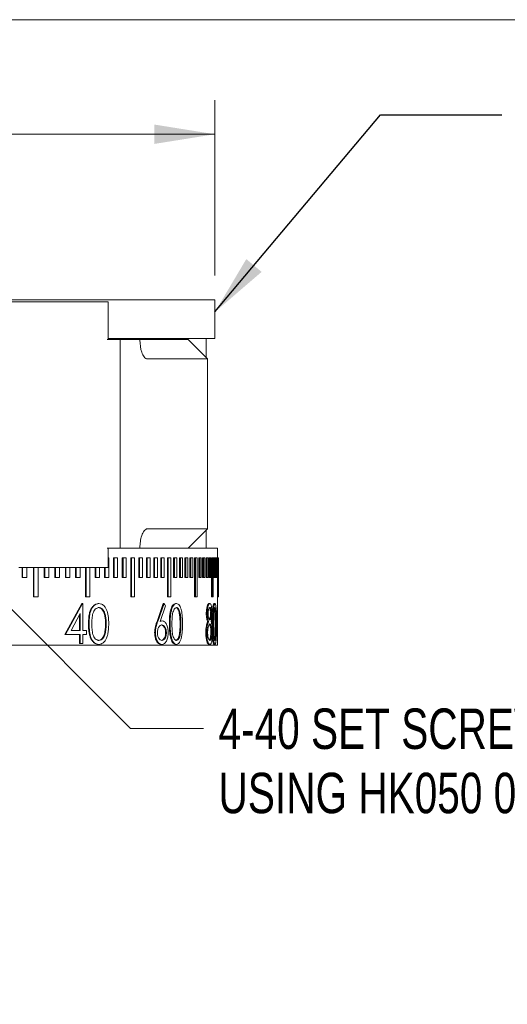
# Model space of a CAD drawing. Header units: inches. Extents: x 0.03 to 5.47, y 0.02 to 4.23.
# Tile 14 of 32: x 1.95 to 2.45, y 3.21 to 4.23. Entities that reach past the tile are written whole.
import ezdxf

# ---------------------------------------------------------------- set-up
doc = ezdxf.new("R2010")
doc.units = ezdxf.units.IN
doc.header["$LTSCALE"] = 0.5
doc.header["$MEASUREMENT"] = 0
doc.styles.add('SLDTEXTSTYLE0', font='TXT', dxfattribs={"width": 0.75})
doc.dimstyles.new('SLDDIMSTYLE0', dxfattribs={"dimtxt": 0.041667, "dimasz": 0.0625, "dimexe": 0, "dimexo": 0.0625, "dimgap": 0.010417, "dimtad": 0, "dimtih": 1, "dimtoh": 1, "dimrnd": 1e-09, "dimdsep": 46, "dimtxsty": 'SLDTEXTSTYLE0', "dimsah": 1, "dimcen": 0.09, "dimadec": 0, "dimazin": 2, "dimtfac": 1, "dimtofl": 0, "dimtmove": 0, "dimatfit": 3, "dimfxl": 1, "dimfrac": 2, "dimtolj": 1, "dimtzin": 12, "dimarcsym": 0})
doc.dimstyles.new('SLDDIMSTYLE1', dxfattribs={"dimtxt": 0.041667, "dimasz": 0.0625, "dimexe": 0, "dimexo": 0.0625, "dimgap": 0.010417, "dimtad": 0, "dimtih": 1, "dimtoh": 1, "dimrnd": 1e-09, "dimzin": 12, "dimdsep": 46, "dimtxsty": 'SLDTEXTSTYLE0', "dimsah": 1, "dimcen": 0, "dimadec": 0, "dimazin": 3, "dimtfac": 1, "dimtofl": 0, "dimtmove": 0, "dimatfit": 3, "dimfxl": 1, "dimfrac": 2, "dimtolj": 1, "dimtzin": 12, "dimarcsym": 0})
doc.dimstyles.new('SLDDIMSTYLE2', dxfattribs={"dimtxt": 0.18, "dimasz": 0.0625, "dimexe": 0, "dimexo": 0.0625, "dimgap": 0, "dimtad": 0, "dimtih": 1, "dimtoh": 1, "dimdec": 0, "dimrnd": 1e-09, "dimzin": 0, "dimdsep": 46, "dimtxsty": 'Standard', "dimsah": 1, "dimcen": 0.09, "dimadec": 0, "dimazin": 0, "dimtfac": 0.0625, "dimtdec": 0, "dimtofl": 0, "dimtmove": 0, "dimatfit": 3, "dimfxl": 1, "dimfrac": 2, "dimtolj": 1, "dimtzin": 0, "dimarcsym": 0})

# ---------------------------------------------------------------- blocks, each defined once
blk = doc.blocks.new('_D')
at = {"color": 7, "linetype": 'Continuous', "lineweight": 18}
for p, q in [((1.4045, 3.9618), (1.4045, 4.1423)), ((2.1495, 3.9618), (2.1495, 4.1423)), ((1.671, 4.1126), (1.6584, 4.1126)), ((1.6584, 4.1126), (1.6584, 4.0464)), ((1.8829, 4.1126), (1.8956, 4.1126)), ((1.8956, 4.1126), (1.8956, 4.0464)), ((1.4045, 4.1073), (1.6372, 4.1073)), ((2.1495, 4.1073), (1.9167, 4.1073)), ((1.6584, 4.0464), (1.671, 4.0464)), ((1.8956, 4.0464), (1.8829, 4.0464))]:
    blk.add_line(p, q, dxfattribs=at)
for points in [[(1.4045, 4.1073), (1.467, 4.0973), (1.467, 4.1173)], [(2.1495, 4.1073), (2.087, 4.1173), (2.087, 4.0973)]]:
    blk.add_solid(points, dxfattribs=at)
at = {"color": 7, "linetype": 'Continuous', "lineweight": 18, "char_height": 0.04167, "attachment_point": 1, "style": 'SLDTEXTSTYLE0'}
for s, insert in [('%%c', (1.6692, 4.1748)), ('0.75in', (1.7321, 4.1748)), ('18.9mm', (1.671, 4.1001))]:
    blk.add_mtext(s, dxfattribs=dict(at, insert=insert))
blk = doc.blocks.new('_D_1')
at = {"color": 7, "linetype": 'Continuous', "lineweight": 18}
for p, q in [((1.8095, 3.7483), (2.0626, 3.4951)), ((2.0626, 3.4951), (2.1376, 3.4951))]:
    blk.add_line(p, q, dxfattribs=at)
blk.add_solid([(1.8095, 3.7483), (1.8466, 3.697), (1.8608, 3.7111)], dxfattribs=at)
at = {"color": 7, "linetype": 'Continuous', "lineweight": 18, "char_height": 0.041667, "attachment_point": 1, "style": 'SLDTEXTSTYLE0'}
for s, insert in [('4-40 SET SCREW LOCKED', (2.1532, 3.5157)), ('USING HK050 0.050" HEX KEY', (2.1532, 3.4495))]:
    blk.add_mtext(s, dxfattribs=dict(at, insert=insert))

msp = doc.modelspace()

# ---------------------------------------------------------------- linework, layer by layer
at = {"color": 7, "linetype": 'Continuous', "lineweight": 18}
for p, q in [((0.0311, 4.2253), (5.4722, 4.2253)), ((2.1495, 3.9368), (1.4045, 3.9368)), ((2.1495, 3.8968), (2.1495, 3.9368)), ((1.8915, 3.9348), (1.9495, 3.9348)), ((2.0384, 3.9348), (1.9495, 3.9348)), ((2.0395, 3.9348), (2.0384, 3.9348)), ((2.0395, 3.8958), (2.0395, 3.9348)), ((2.0384, 3.8958), (2.0519, 3.8958)), ((2.1495, 3.8968), (2.0395, 3.8968)), ((2.0519, 3.6808), (2.0519, 3.8958)), ((2.0519, 3.8958), (2.0672, 3.8958)), ((2.0672, 3.8958), (2.0723, 3.8958)), ((2.0702, 3.8958), (2.0692, 3.8968)), ((2.0723, 3.8953), (2.0723, 3.8958)), ((2.122, 3.8958), (2.0723, 3.8958)), ((2.0907, 3.8958), (2.0907, 3.8968)), ((2.142, 3.8758), (2.122, 3.8958)), ((2.1405, 3.8772), (2.1405, 3.8968)), ((2.142, 3.8758), (2.0801, 3.8758)), ((2.142, 3.7008), (2.142, 3.8758)), ((2.142, 3.7008), (2.0801, 3.7008)), ((2.122, 3.6808), (2.142, 3.7008)), ((2.1405, 3.6808), (2.1405, 3.6993)), ((2.0519, 3.6808), (2.0384, 3.6808)), ((2.0395, 3.6608), (2.0395, 3.6808)), ((2.053, 3.6808), (2.0519, 3.6808)), ((2.1519, 3.6808), (2.053, 3.6808)), ((2.0723, 3.6808), (2.0723, 3.6812)), ((2.152, 3.6808), (2.1519, 3.6808)), ((2.152, 3.6708), (2.152, 3.6808)), ((2.0401, 3.6708), (2.0395, 3.6708)), ((2.0401, 3.6708), (2.0401, 3.6508)), ((2.0451, 3.6508), (2.0451, 3.6708)), ((2.0451, 3.6708), (2.0458, 3.6708)), ((2.0458, 3.6508), (2.0458, 3.6708)), ((2.0493, 3.6708), (2.0458, 3.6708)), ((2.0493, 3.6708), (2.0493, 3.6508)), ((2.0541, 3.6508), (2.0541, 3.6708)), ((2.0541, 3.6708), (2.0549, 3.6708)), ((2.0549, 3.6508), (2.0549, 3.6708)), ((2.0582, 3.6708), (2.0549, 3.6708)), ((2.0582, 3.6708), (2.0582, 3.6508)), ((2.0628, 3.6308), (2.0628, 3.6708)), ((2.0628, 3.6708), (2.0635, 3.6708)), ((2.0635, 3.6308), (2.0635, 3.6708)), ((2.0667, 3.6708), (2.0635, 3.6708)), ((2.0667, 3.6708), (2.0667, 3.6308)), ((2.0711, 3.6508), (2.0711, 3.6708)), ((2.0719, 3.6708), (2.0711, 3.6708)), ((2.0719, 3.6508), (2.0719, 3.6708)), ((2.0749, 3.6708), (2.0719, 3.6708)), ((2.0749, 3.6708), (2.0749, 3.6508)), ((2.079, 3.6508), (2.079, 3.6708)), ((2.079, 3.6708), (2.0798, 3.6708)), ((2.0798, 3.6508), (2.0798, 3.6708)), ((2.0828, 3.6708), (2.0798, 3.6708)), ((2.0828, 3.6708), (2.0828, 3.6508)), ((2.0866, 3.6508), (2.0866, 3.6708)), ((2.0866, 3.6708), (2.0874, 3.6708)), ((2.0874, 3.6508), (2.0874, 3.6708)), ((2.0902, 3.6708), (2.0874, 3.6708)), ((2.0902, 3.6708), (2.0902, 3.6508)), ((2.0938, 3.6508), (2.0938, 3.6708)), ((2.0938, 3.6708), (2.0946, 3.6708)), ((2.0946, 3.6508), (2.0946, 3.6708)), ((2.0973, 3.6708), (2.0946, 3.6708)), ((2.0973, 3.6708), (2.0973, 3.6508)), ((2.1006, 3.6308), (2.1006, 3.6708)), ((2.1006, 3.6708), (2.1014, 3.6708)), ((2.1014, 3.6308), (2.1014, 3.6708)), ((2.104, 3.6708), (2.1014, 3.6708)), ((2.104, 3.6708), (2.104, 3.6308)), ((2.107, 3.6508), (2.107, 3.6708)), ((2.107, 3.6708), (2.1079, 3.6708)), ((2.1079, 3.6508), (2.1079, 3.6708)), ((2.1102, 3.6708), (2.1079, 3.6708)), ((2.1102, 3.6708), (2.1102, 3.6508)), ((2.113, 3.6508), (2.113, 3.6708)), ((2.113, 3.6708), (2.1139, 3.6708)), ((2.1139, 3.6508), (2.1139, 3.6708)), ((2.1161, 3.6708), (2.1139, 3.6708)), ((2.1161, 3.6708), (2.1161, 3.6508)), ((2.1186, 3.6508), (2.1186, 3.6708)), ((2.1186, 3.6708), (2.1195, 3.6708)), ((2.1195, 3.6508), (2.1195, 3.6708)), ((2.1216, 3.6708), (2.1195, 3.6708)), ((2.1216, 3.6708), (2.1216, 3.6508)), ((2.1238, 3.6508), (2.1238, 3.6708)), ((2.1238, 3.6708), (2.1247, 3.6708)), ((2.1247, 3.6508), (2.1247, 3.6708)), ((2.1266, 3.6708), (2.1247, 3.6708)), ((2.1266, 3.6708), (2.1266, 3.6508)), ((2.1286, 3.6308), (2.1286, 3.6708)), ((2.1286, 3.6708), (2.1295, 3.6708)), ((2.1295, 3.6308), (2.1295, 3.6708)), ((2.1312, 3.6708), (2.1295, 3.6708)), ((2.1312, 3.6708), (2.1312, 3.6308)), ((2.1329, 3.6508), (2.1329, 3.6708)), ((2.1339, 3.6708), (2.1329, 3.6708)), ((2.1339, 3.6508), (2.1339, 3.6708)), ((2.1354, 3.6708), (2.1339, 3.6708)), ((2.1354, 3.6708), (2.1354, 3.6508)), ((2.1368, 3.6508), (2.1368, 3.6708)), ((2.1368, 3.6708), (2.1378, 3.6708)), ((2.1378, 3.6508), (2.1378, 3.6708)), ((2.1392, 3.6708), (2.1378, 3.6708)), ((2.1392, 3.6708), (2.1392, 3.6508)), ((2.1403, 3.6508), (2.1403, 3.6708)), ((2.1403, 3.6708), (2.1412, 3.6708)), ((2.1412, 3.6508), (2.1412, 3.6708)), ((2.1425, 3.6708), (2.1412, 3.6708)), ((2.1425, 3.6708), (2.1425, 3.6508)), ((2.1433, 3.6508), (2.1433, 3.6708)), ((2.1433, 3.6708), (2.1443, 3.6708)), ((2.1443, 3.6508), (2.1443, 3.6708)), ((2.1453, 3.6708), (2.1443, 3.6708)), ((2.1453, 3.6708), (2.1453, 3.6508)), ((2.1459, 3.6308), (2.1459, 3.6708)), ((2.1459, 3.6708), (2.1469, 3.6708)), ((2.1469, 3.6308), (2.1469, 3.6708)), ((2.1477, 3.6708), (2.1469, 3.6708)), ((2.1477, 3.6708), (2.1477, 3.6308)), ((2.148, 3.6508), (2.148, 3.6708)), ((2.148, 3.6708), (2.149, 3.6708)), ((2.149, 3.6508), (2.149, 3.6708)), ((2.1497, 3.6708), (2.149, 3.6708)), ((2.1497, 3.6708), (2.1497, 3.6508)), ((2.1497, 3.6708), (2.1507, 3.6708)), ((2.1507, 3.6508), (2.1507, 3.6708)), ((2.1512, 3.6708), (2.1507, 3.6708)), ((2.1512, 3.6708), (2.1512, 3.6508)), ((2.1512, 3.6708), (2.1519, 3.6708)), ((2.1519, 3.6508), (2.1519, 3.6708)), ((2.1522, 3.6708), (2.1519, 3.6708)), ((2.1522, 3.6708), (2.1522, 3.6508)), ((2.1522, 3.6708), (2.1527, 3.6708)), ((2.1527, 3.6508), (2.1527, 3.6708)), ((2.1528, 3.6708), (2.1527, 3.6708)), ((2.1528, 3.6708), (2.1528, 3.6508)), ((2.1528, 3.6708), (2.153, 3.6708)), ((2.153, 3.6308), (2.153, 3.6708)), ((2.153, 3.6308), (2.153, 3.6708)), ((2.153, 3.6708), (2.153, 3.6708)), ((1.9495, 3.6608), (1.9474, 3.6608)), ((2.0384, 3.6608), (1.9495, 3.6608)), ((1.951, 3.6508), (1.951, 3.6608)), ((1.9515, 3.6508), (1.9515, 3.6608)), ((1.9559, 3.6608), (1.9559, 3.6508)), ((1.9625, 3.6308), (1.9625, 3.6608)), ((1.963, 3.6308), (1.963, 3.6608)), ((1.9673, 3.6608), (1.9673, 3.6308)), ((1.9738, 3.6508), (1.9738, 3.6608)), ((1.9743, 3.6508), (1.9743, 3.6608)), ((1.9785, 3.6608), (1.9785, 3.6508)), ((1.9848, 3.6508), (1.9848, 3.6608)), ((1.9853, 3.6508), (1.9853, 3.6608)), ((1.9895, 3.6608), (1.9895, 3.6508)), ((1.9955, 3.6508), (1.9955, 3.6608)), ((1.9961, 3.6508), (1.9961, 3.6608)), ((2.0002, 3.6608), (2.0002, 3.6508)), ((2.006, 3.6508), (2.006, 3.6608)), ((2.0067, 3.6508), (2.0067, 3.6608)), ((2.0106, 3.6608), (2.0106, 3.6508)), ((2.0163, 3.6308), (2.0163, 3.6608)), ((2.0169, 3.6308), (2.0169, 3.6608)), ((2.0207, 3.6608), (2.0207, 3.6308)), ((2.0262, 3.6508), (2.0262, 3.6608)), ((2.0269, 3.6508), (2.0269, 3.6608)), ((2.0306, 3.6608), (2.0306, 3.6508)), ((2.0358, 3.6508), (2.0358, 3.6608)), ((2.0365, 3.6508), (2.0365, 3.6608)), ((2.0395, 3.6608), (2.0384, 3.6608)), ((1.951, 3.6508), (1.9515, 3.6508)), ((1.9559, 3.6508), (1.9515, 3.6508)), ((1.9743, 3.6508), (1.9738, 3.6508)), ((1.9785, 3.6508), (1.9743, 3.6508)), ((1.9848, 3.6508), (1.9853, 3.6508)), ((1.9895, 3.6508), (1.9853, 3.6508)), ((1.9955, 3.6508), (1.9961, 3.6508)), ((2.0002, 3.6508), (1.9961, 3.6508)), ((2.006, 3.6508), (2.0067, 3.6508)), ((2.0106, 3.6508), (2.0067, 3.6508)), ((2.0262, 3.6508), (2.0269, 3.6508)), ((2.0306, 3.6508), (2.0269, 3.6508)), ((2.0358, 3.6508), (2.0365, 3.6508)), ((2.0401, 3.6508), (2.0365, 3.6508)), ((2.0451, 3.6508), (2.0458, 3.6508)), ((2.0493, 3.6508), (2.0458, 3.6508)), ((2.0541, 3.6508), (2.0549, 3.6508)), ((2.0582, 3.6508), (2.0549, 3.6508)), ((2.0719, 3.6508), (2.0711, 3.6508)), ((2.0749, 3.6508), (2.0719, 3.6508)), ((2.079, 3.6508), (2.0798, 3.6508)), ((2.0828, 3.6508), (2.0798, 3.6508)), ((2.0866, 3.6508), (2.0874, 3.6508)), ((2.0902, 3.6508), (2.0874, 3.6508)), ((2.0938, 3.6508), (2.0946, 3.6508)), ((2.0973, 3.6508), (2.0946, 3.6508)), ((2.107, 3.6508), (2.1079, 3.6508)), ((2.1102, 3.6508), (2.1079, 3.6508)), ((2.113, 3.6508), (2.1139, 3.6508)), ((2.1161, 3.6508), (2.1139, 3.6508)), ((2.1186, 3.6508), (2.1195, 3.6508)), ((2.1216, 3.6508), (2.1195, 3.6508)), ((2.1238, 3.6508), (2.1247, 3.6508)), ((2.1266, 3.6508), (2.1247, 3.6508)), ((2.1339, 3.6508), (2.1329, 3.6508)), ((2.1354, 3.6508), (2.1339, 3.6508)), ((2.1368, 3.6508), (2.1378, 3.6508)), ((2.1392, 3.6508), (2.1378, 3.6508)), ((2.1403, 3.6508), (2.1412, 3.6508)), ((2.1425, 3.6508), (2.1412, 3.6508)), ((2.1433, 3.6508), (2.1443, 3.6508)), ((2.1453, 3.6508), (2.1443, 3.6508)), ((2.148, 3.6508), (2.149, 3.6508)), ((2.1497, 3.6508), (2.149, 3.6508)), ((2.1497, 3.6508), (2.1507, 3.6508)), ((2.1512, 3.6508), (2.1507, 3.6508)), ((2.1512, 3.6508), (2.1519, 3.6508)), ((2.1522, 3.6508), (2.1519, 3.6508)), ((2.152, 3.6308), (2.152, 3.6508)), ((2.1522, 3.6508), (2.1527, 3.6508)), ((2.1528, 3.6508), (2.1527, 3.6508)), ((1.9625, 3.6308), (1.963, 3.6308)), ((1.9673, 3.6308), (1.963, 3.6308)), ((1.995, 3.592), (2.0124, 3.6238)), ((1.9956, 3.592), (2.013, 3.6238)), ((2.013, 3.6238), (2.0124, 3.6238)), ((2.0136, 3.6238), (2.013, 3.6238)), ((2.0136, 3.6238), (2.0136, 3.5961)), ((2.0163, 3.6308), (2.0169, 3.6308)), ((2.0207, 3.6308), (2.0169, 3.6308)), ((2.03, 3.6238), (2.0294, 3.6238)), ((2.0628, 3.6308), (2.0635, 3.6308)), ((2.0667, 3.6308), (2.0635, 3.6308)), ((2.0899, 3.6055), (2.0963, 3.6238)), ((2.0907, 3.6055), (2.0971, 3.6238)), ((2.0986, 3.6216), (2.093, 3.6055)), ((2.0971, 3.6238), (2.0963, 3.6238)), ((2.0971, 3.6238), (2.0986, 3.6216)), ((2.1006, 3.6308), (2.1014, 3.6308)), ((2.104, 3.6308), (2.1014, 3.6308)), ((2.1099, 3.6238), (2.109, 3.6238)), ((2.1286, 3.6308), (2.1295, 3.6308)), ((2.1312, 3.6308), (2.1295, 3.6308)), ((2.1443, 3.6238), (2.1433, 3.6238)), ((2.1459, 3.6308), (2.1469, 3.6308)), ((2.1477, 3.6308), (2.1469, 3.6308)), ((2.1496, 3.6238), (2.1486, 3.6238)), ((2.152, 3.5808), (2.152, 3.6308)), ((2.152, 3.6308), (2.153, 3.6308)), ((2.153, 3.6308), (2.153, 3.6308)), ((2.0108, 3.6135), (2.0013, 3.5961)), ((2.0102, 3.5961), (2.0102, 3.6123)), ((2.0108, 3.5961), (2.0108, 3.6135)), ((2.1416, 3.6135), (2.1406, 3.6135)), ((2.1449, 3.6136), (2.1459, 3.6136)), ((2.0368, 3.6028), (2.0375, 3.6028)), ((2.093, 3.6055), (2.0952, 3.6059)), ((2.1136, 3.6028), (2.1145, 3.6028)), ((2.143, 3.6051), (2.142, 3.6051)), ((2.1466, 3.6003), (2.1466, 3.6028)), ((2.1498, 3.6028), (2.1508, 3.6028)), ((1.9956, 3.592), (1.995, 3.592)), ((2.0108, 3.592), (1.9956, 3.592)), ((2.0108, 3.5961), (2.0013, 3.5961)), ((2.0102, 3.5828), (2.0102, 3.592)), ((2.0108, 3.5828), (2.0108, 3.592)), ((2.0172, 3.5961), (2.0136, 3.5961)), ((2.0172, 3.592), (2.0136, 3.592)), ((2.0136, 3.592), (2.0136, 3.5828)), ((2.0172, 3.5961), (2.0172, 3.592)), ((2.0357, 3.5927), (2.0364, 3.5927)), ((2.0882, 3.5939), (2.0874, 3.5939)), ((2.0987, 3.5938), (2.0995, 3.5938)), ((2.113, 3.5927), (2.1138, 3.5927)), ((2.1411, 3.5941), (2.1401, 3.5941)), ((2.1453, 3.5944), (2.1463, 3.5944)), ((2.1497, 3.5927), (2.1507, 3.5927)), ((1.402, 3.5808), (2.1519, 3.5808)), ((1.9603, 3.5807), (1.9603, 3.5808)), ((1.9613, 3.5808), (1.9613, 3.5807)), ((2.0108, 3.5828), (2.0102, 3.5828)), ((2.0136, 3.5828), (2.0108, 3.5828)), ((2.03, 3.5818), (2.0294, 3.5818)), ((2.0949, 3.5818), (2.094, 3.5818)), ((2.1099, 3.5818), (2.109, 3.5818)), ((2.1442, 3.5818), (2.1433, 3.5818)), ((2.1496, 3.5818), (2.1486, 3.5818)), ((2.1519, 3.5808), (2.152, 3.5808))]:
    msp.add_line(p, q, dxfattribs=at)
for points, knots in [([(2.0801, 3.8758), (2.0788, 3.8758), (2.0776, 3.8766), (2.0756, 3.8791), (2.0748, 3.8809), (2.0728, 3.8865), (2.0723, 3.8909), (2.0723, 3.8953)], [0, 0, 0, 0, 0.25, 0.25, 0.5, 0.5, 1, 1, 1, 1]), ([(2.0723, 3.6812), (2.0723, 3.6834), (2.0724, 3.6856), (2.073, 3.6898), (2.0735, 3.6919), (2.0748, 3.6957), (2.0756, 3.6974), (2.0776, 3.7), (2.0788, 3.7008), (2.0801, 3.7008)], [0, 0, 0, 0, 0.25, 0.25, 0.5, 0.5, 0.75, 0.75, 1, 1, 1, 1]), ([(2.0193, 3.6028), (2.0193, 3.604), (2.0194, 3.6064), (2.0196, 3.6095), (2.0199, 3.6122), (2.0204, 3.6144), (2.021, 3.6164), (2.0217, 3.6181), (2.0228, 3.62), (2.0244, 3.6219), (2.0268, 3.6235), (2.0285, 3.6237), (2.0294, 3.6238)], [0, 0, 0, 0, 0.135076, 0.250332, 0.339806, 0.422906, 0.500578, 0.56701, 0.630156, 0.750556, 0.875286, 1, 1, 1, 1]), ([(2.0199, 3.6028), (2.02, 3.6036), (2.02, 3.6053), (2.0201, 3.6076), (2.0203, 3.6099), (2.0206, 3.6122), (2.021, 3.6144), (2.0218, 3.6169), (2.0228, 3.6191), (2.0241, 3.6208), (2.0251, 3.6218), (2.0262, 3.6227), (2.0279, 3.6236), (2.0292, 3.6237), (2.03, 3.6238)], [0, 0, 0, 0, 0.091593, 0.174886, 0.250023, 0.339359, 0.422364, 0.499985, 0.629222, 0.690121, 0.74996, 0.813119, 0.87513, 1, 1, 1, 1]), ([(2.03, 3.6238), (2.0309, 3.6237), (2.0326, 3.6235), (2.035, 3.622), (2.0366, 3.62), (2.0376, 3.6181), (2.0384, 3.6161), (2.0392, 3.6133), (2.0397, 3.6102), (2.04, 3.6076), (2.0401, 3.6052), (2.0401, 3.6036), (2.0401, 3.6028)], [0, 0, 0, 0, 0.124524, 0.249859, 0.371103, 0.434091, 0.499905, 0.620889, 0.749824, 0.832067, 0.908528, 1, 1, 1, 1]), ([(2.1026, 3.6028), (2.1026, 3.604), (2.1026, 3.6064), (2.1027, 3.6095), (2.103, 3.6122), (2.1033, 3.6144), (2.1037, 3.6164), (2.1041, 3.6181), (2.1048, 3.62), (2.1059, 3.6219), (2.1074, 3.6235), (2.1084, 3.6237), (2.109, 3.6238)], [0, 0, 0, 0, 0.135076, 0.250332, 0.339806, 0.422906, 0.500578, 0.56701, 0.630156, 0.750556, 0.875286, 1, 1, 1, 1]), ([(2.1034, 3.6028), (2.1034, 3.6036), (2.1035, 3.6053), (2.1035, 3.6076), (2.1036, 3.6099), (2.1038, 3.6122), (2.1042, 3.6144), (2.1047, 3.6169), (2.1053, 3.6191), (2.1061, 3.6208), (2.1068, 3.6218), (2.1075, 3.6227), (2.1085, 3.6236), (2.1093, 3.6237), (2.1099, 3.6238)], [0, 0, 0, 0, 0.091593, 0.174886, 0.250023, 0.339359, 0.422364, 0.499985, 0.629222, 0.690121, 0.74996, 0.813119, 0.87513, 1, 1, 1, 1]), ([(2.1099, 3.6238), (2.1104, 3.6237), (2.1115, 3.6235), (2.113, 3.622), (2.1139, 3.62), (2.1146, 3.6181), (2.1151, 3.6161), (2.1156, 3.6133), (2.1159, 3.6102), (2.116, 3.6076), (2.1161, 3.6052), (2.1161, 3.6036), (2.1161, 3.6028)], [0, 0, 0, 0, 0.124524, 0.249859, 0.371103, 0.434091, 0.499905, 0.620889, 0.749824, 0.832067, 0.908528, 1, 1, 1, 1]), ([(2.1406, 3.6135), (2.1406, 3.6143), (2.1407, 3.6157), (2.1409, 3.6177), (2.1412, 3.6195), (2.1416, 3.6216), (2.1424, 3.6234), (2.143, 3.6237), (2.1433, 3.6238)], [0, 0, 0, 0, 0.125136, 0.250317, 0.376055, 0.500742, 0.750253, 1, 1, 1, 1]), ([(2.1416, 3.6135), (2.1416, 3.6143), (2.1416, 3.6157), (2.1418, 3.6177), (2.1421, 3.6195), (2.1426, 3.6216), (2.1433, 3.6234), (2.144, 3.6237), (2.1443, 3.6238)], [0, 0, 0, 0, 0.1249598, 0.2500035, 0.3756328, 0.5003272, 0.7499851, 1, 1, 1, 1]), ([(2.1443, 3.6238), (2.1446, 3.6237), (2.1452, 3.6234), (2.1459, 3.6211), (2.1463, 3.6183), (2.1465, 3.6156), (2.1465, 3.6142), (2.1466, 3.6134)], [0, 0, 0, 0, 0.249525, 0.500136, 0.749908, 0.871103, 1, 1, 1, 1]), ([(2.1466, 3.6028), (2.1466, 3.604), (2.1466, 3.6064), (2.1466, 3.6095), (2.1467, 3.6122), (2.1468, 3.6144), (2.1469, 3.6164), (2.1471, 3.6181), (2.1473, 3.62), (2.1476, 3.6219), (2.1481, 3.6235), (2.1484, 3.6237), (2.1486, 3.6238)], [0, 0, 0, 0, 0.135076, 0.250332, 0.339806, 0.422906, 0.500578, 0.56701, 0.630156, 0.750556, 0.875286, 1, 1, 1, 1]), ([(2.1476, 3.6028), (2.1476, 3.6036), (2.1476, 3.6053), (2.1476, 3.6076), (2.1476, 3.6099), (2.1477, 3.6122), (2.1478, 3.6144), (2.148, 3.6169), (2.1482, 3.6191), (2.1484, 3.6208), (2.1486, 3.6218), (2.1489, 3.6227), (2.1492, 3.6236), (2.1494, 3.6237), (2.1496, 3.6238)], [0, 0, 0, 0, 0.091593, 0.174886, 0.250023, 0.339359, 0.422364, 0.499985, 0.629222, 0.690121, 0.74996, 0.813119, 0.87513, 1, 1, 1, 1]), ([(2.1496, 3.6238), (2.1497, 3.6237), (2.1501, 3.6235), (2.1504, 3.622), (2.1507, 3.62), (2.1508, 3.6181), (2.151, 3.6161), (2.1511, 3.6133), (2.1511, 3.6102), (2.1512, 3.6076), (2.1512, 3.6052), (2.1512, 3.6036), (2.1512, 3.6028)], [0, 0, 0, 0, 0.124524, 0.249859, 0.371103, 0.434091, 0.499905, 0.620889, 0.749824, 0.832067, 0.908528, 1, 1, 1, 1]), ([(2.0301, 3.6197), (2.0294, 3.6196), (2.0281, 3.6194), (2.0263, 3.618), (2.0248, 3.6161), (2.0235, 3.6129), (2.0228, 3.6083), (2.0227, 3.6047), (2.0227, 3.6028)], [0, 0, 0, 0, 0.125005, 0.250091, 0.368835, 0.500087, 0.74327, 1, 1, 1, 1]), ([(2.0368, 3.6028), (2.0368, 3.6036), (2.0368, 3.605), (2.0367, 3.6073), (2.0364, 3.6094), (2.0361, 3.6116), (2.0355, 3.6138), (2.0346, 3.616), (2.0332, 3.618), (2.0318, 3.6191), (2.0305, 3.6196), (2.0298, 3.6197), (2.0294, 3.6197)], [0, 0, 0, 0, 0.108379, 0.20111, 0.304925, 0.407007, 0.500587, 0.630305, 0.750144, 0.876573, 0.93242, 1, 1, 1, 1]), ([(2.0375, 3.6028), (2.0375, 3.6036), (2.0375, 3.605), (2.0374, 3.6073), (2.0371, 3.6094), (2.0368, 3.6116), (2.0362, 3.6138), (2.0353, 3.616), (2.0339, 3.618), (2.0325, 3.6191), (2.0312, 3.6196), (2.0305, 3.6197), (2.0301, 3.6197)], [0, 0, 0, 0, 0.108285, 0.200938, 0.304668, 0.406677, 0.500205, 0.629894, 0.749784, 0.876363, 0.9323, 1, 1, 1, 1]), ([(2.1099, 3.6197), (2.1095, 3.6196), (2.1087, 3.6194), (2.1075, 3.618), (2.1066, 3.6161), (2.1057, 3.6129), (2.1053, 3.6083), (2.1052, 3.6047), (2.1052, 3.6028)], [0, 0, 0, 0, 0.1250052, 0.2500906, 0.3688346, 0.5000868, 0.7432705, 1, 1, 1, 1]), ([(2.1145, 3.6028), (2.1145, 3.6036), (2.1145, 3.605), (2.1144, 3.6073), (2.1143, 3.6094), (2.1141, 3.6116), (2.1137, 3.6138), (2.1132, 3.616), (2.1123, 3.618), (2.1114, 3.6191), (2.1106, 3.6196), (2.1102, 3.6197), (2.1099, 3.6197)], [0, 0, 0, 0, 0.108285, 0.200938, 0.304668, 0.406677, 0.500205, 0.629894, 0.749784, 0.876363, 0.9323, 1, 1, 1, 1]), ([(2.1136, 3.6028), (2.1136, 3.6036), (2.1136, 3.605), (2.1135, 3.6073), (2.1134, 3.6094), (2.1132, 3.6116), (2.1128, 3.6138), (2.1123, 3.616), (2.1114, 3.618), (2.1106, 3.6191), (2.1101, 3.6194), (2.11, 3.6194)], [0, 0, 0, 0, 0.119661, 0.222045, 0.336666, 0.449375, 0.552696, 0.695918, 0.82823, 0.967821, 1, 1, 1, 1]), ([(2.142, 3.6051), (2.1418, 3.6055), (2.1415, 3.6064), (2.141, 3.6084), (2.1407, 3.6108), (2.1406, 3.6126), (2.1406, 3.6135)], [0, 0, 0, 0, 0.250419, 0.500492, 0.750301, 1, 1, 1, 1]), ([(2.143, 3.6051), (2.1428, 3.6055), (2.1424, 3.6064), (2.142, 3.6084), (2.1417, 3.6108), (2.1416, 3.6126), (2.1416, 3.6135)], [0, 0, 0, 0, 0.250654, 0.500811, 0.750521, 1, 1, 1, 1]), ([(2.1442, 3.6197), (2.144, 3.6196), (2.1436, 3.6195), (2.1431, 3.6185), (2.1428, 3.6172), (2.1426, 3.6161), (2.1425, 3.6148), (2.1425, 3.6139), (2.1425, 3.6135)], [0, 0, 0, 0, 0.250904, 0.499666, 0.634496, 0.758104, 0.877393, 1, 1, 1, 1]), ([(2.1425, 3.6135), (2.1425, 3.613), (2.1425, 3.612), (2.1427, 3.6103), (2.1431, 3.6086), (2.1437, 3.6071), (2.1441, 3.607), (2.1443, 3.6069)], [0, 0, 0, 0, 0.124998, 0.250027, 0.499714, 0.745938, 1, 1, 1, 1]), ([(2.1449, 3.6136), (2.1449, 3.614), (2.1449, 3.615), (2.1447, 3.6167), (2.1444, 3.6184), (2.144, 3.6193), (2.1438, 3.6194), (2.1438, 3.6194)], [0, 0, 0, 0, 0.162748, 0.321356, 0.641746, 0.961988, 1, 1, 1, 1]), ([(2.1438, 3.6073), (2.1438, 3.6073), (2.1441, 3.6074), (2.1443, 3.6084), (2.1446, 3.6096), (2.1448, 3.6108), (2.1449, 3.6121), (2.1449, 3.6131), (2.1449, 3.6136)], [0, 0, 0, 0, 0.077796, 0.376189, 0.532306, 0.688162, 0.84414, 1, 1, 1, 1]), ([(2.1459, 3.6136), (2.1459, 3.614), (2.1459, 3.615), (2.1457, 3.6167), (2.1454, 3.6184), (2.1448, 3.6196), (2.1444, 3.6197), (2.1442, 3.6197)], [0, 0, 0, 0, 0.126596, 0.250018, 0.499528, 0.749173, 1, 1, 1, 1]), ([(2.1443, 3.6069), (2.1445, 3.607), (2.1449, 3.6072), (2.1453, 3.6083), (2.1456, 3.6096), (2.1457, 3.6108), (2.1459, 3.6121), (2.1459, 3.6131), (2.1459, 3.6136)], [0, 0, 0, 0, 0.260076, 0.499716, 0.625007, 0.750021, 0.87508, 1, 1, 1, 1]), ([(2.1466, 3.6134), (2.1465, 3.6125), (2.1465, 3.6107), (2.1463, 3.6083), (2.1459, 3.6064), (2.1456, 3.6055), (2.1455, 3.6051)], [0, 0, 0, 0, 0.249602, 0.499206, 0.749345, 1, 1, 1, 1]), ([(2.1496, 3.6197), (2.1495, 3.6196), (2.1492, 3.6194), (2.1489, 3.618), (2.1486, 3.6161), (2.1483, 3.6129), (2.1482, 3.6083), (2.1482, 3.6047), (2.1481, 3.6028)], [0, 0, 0, 0, 0.125005, 0.250091, 0.368835, 0.500087, 0.74327, 1, 1, 1, 1]), ([(2.1498, 3.6028), (2.1498, 3.6036), (2.1498, 3.605), (2.1498, 3.6073), (2.1498, 3.6094), (2.1497, 3.6116), (2.1496, 3.6138), (2.1495, 3.616), (2.1493, 3.6178), (2.1491, 3.6184), (2.1491, 3.6187)], [0, 0, 0, 0, 0.1315934, 0.2441874, 0.3702385, 0.494187, 0.6078111, 0.7653146, 0.9108216, 1, 1, 1, 1]), ([(2.1508, 3.6028), (2.1508, 3.6036), (2.1508, 3.605), (2.1508, 3.6073), (2.1508, 3.6094), (2.1507, 3.6116), (2.1506, 3.6138), (2.1505, 3.616), (2.1503, 3.618), (2.15, 3.6191), (2.1498, 3.6196), (2.1497, 3.6197), (2.1496, 3.6197)], [0, 0, 0, 0, 0.108285, 0.200938, 0.304668, 0.406677, 0.500205, 0.629894, 0.749784, 0.876363, 0.9323, 1, 1, 1, 1]), ([(2.0294, 3.5818), (2.0285, 3.5818), (2.0267, 3.582), (2.0244, 3.5836), (2.0225, 3.5859), (2.0211, 3.5889), (2.0201, 3.5922), (2.0197, 3.5952), (2.0194, 3.5978), (2.0193, 3.6002), (2.0193, 3.6019), (2.0193, 3.6028)], [0, 0, 0, 0, 0.126761, 0.248997, 0.367635, 0.49348, 0.618232, 0.744832, 0.819433, 0.904432, 1, 1, 1, 1]), ([(2.03, 3.5818), (2.0291, 3.5818), (2.0274, 3.582), (2.025, 3.5836), (2.0231, 3.5859), (2.0217, 3.5889), (2.0208, 3.5922), (2.0203, 3.5956), (2.02, 3.5991), (2.02, 3.6015), (2.0199, 3.6028)], [0, 0, 0, 0, 0.126974, 0.249362, 0.369393, 0.493903, 0.618581, 0.745078, 0.86513, 1, 1, 1, 1]), ([(2.0227, 3.6028), (2.0227, 3.6009), (2.0228, 3.5973), (2.0235, 3.5927), (2.0248, 3.5895), (2.0263, 3.5875), (2.0278, 3.5864), (2.0291, 3.5859), (2.0298, 3.5859), (2.0301, 3.5859)], [0, 0, 0, 0, 0.250283, 0.499783, 0.629656, 0.749596, 0.874596, 0.937269, 1, 1, 1, 1]), ([(2.0401, 3.6028), (2.0401, 3.6019), (2.0401, 3.6002), (2.0399, 3.5978), (2.0397, 3.5956), (2.0394, 3.5933), (2.0389, 3.5911), (2.0381, 3.5886), (2.0371, 3.5864), (2.0359, 3.5848), (2.0349, 3.5837), (2.0338, 3.5829), (2.0322, 3.582), (2.0309, 3.5818), (2.03, 3.5818)], [0, 0, 0, 0, 0.095196, 0.178475, 0.250018, 0.337993, 0.420997, 0.499982, 0.629725, 0.690505, 0.749897, 0.813205, 0.875086, 1, 1, 1, 1]), ([(2.0357, 3.5927), (2.0361, 3.5944), (2.0367, 3.5977), (2.0368, 3.6011), (2.0368, 3.6028)], [0, 0, 0, 0, 0.499735, 1, 1, 1, 1]), ([(2.0364, 3.5927), (2.0368, 3.5944), (2.0374, 3.5977), (2.0375, 3.6011), (2.0375, 3.6028)], [0, 0, 0, 0, 0.499768, 1, 1, 1, 1]), ([(2.0874, 3.5939), (2.0874, 3.595), (2.0875, 3.5971), (2.088, 3.5996), (2.0886, 3.6017), (2.0892, 3.6035), (2.0896, 3.6048), (2.0899, 3.6055)], [0, 0, 0, 0, 0.249728, 0.499624, 0.634348, 0.800969, 1, 1, 1, 1]), ([(2.0882, 3.5939), (2.0882, 3.5947), (2.0883, 3.596), (2.0886, 3.5981), (2.089, 3.6002), (2.0897, 3.6028), (2.0903, 3.6045), (2.0907, 3.6055)], [0, 0, 0, 0, 0.172096, 0.329081, 0.499735, 0.713634, 1, 1, 1, 1]), ([(2.0948, 3.6018), (2.0942, 3.6017), (2.0933, 3.6015), (2.0923, 3.6006), (2.0916, 3.5996), (2.091, 3.5984), (2.0904, 3.5965), (2.0903, 3.5949), (2.0902, 3.5938)], [0, 0, 0, 0, 0.250091, 0.373103, 0.500724, 0.627326, 0.751131, 1, 1, 1, 1]), ([(2.093, 3.6057), (2.0931, 3.6057), (2.0935, 3.6058), (2.094, 3.6058), (2.0944, 3.6059)], [0, 0, 0, 0, 0.146588, 1, 1, 1, 1]), ([(2.0987, 3.5938), (2.0987, 3.5944), (2.0986, 3.5955), (2.0983, 3.5971), (2.0979, 3.5984), (2.097, 3.6), (2.0957, 3.6015), (2.0945, 3.6017), (2.094, 3.6018)], [0, 0, 0, 0, 0.131122, 0.250277, 0.372058, 0.500747, 0.750211, 1, 1, 1, 1]), ([(2.0995, 3.5938), (2.0995, 3.5944), (2.0995, 3.5955), (2.0992, 3.5971), (2.0987, 3.5984), (2.0979, 3.6), (2.0966, 3.6015), (2.0954, 3.6017), (2.0948, 3.6018)], [0, 0, 0, 0, 0.130935, 0.249952, 0.371652, 0.500324, 0.749926, 1, 1, 1, 1]), ([(2.0952, 3.6059), (2.096, 3.6057), (2.0977, 3.6054), (2.0994, 3.603), (2.1004, 3.6007), (2.1012, 3.5979), (2.1013, 3.5956), (2.1014, 3.594)], [0, 0, 0, 0, 0.250052, 0.499801, 0.627628, 0.750542, 1, 1, 1, 1]), ([(2.109, 3.5818), (2.1084, 3.5818), (2.1074, 3.582), (2.1059, 3.5836), (2.1046, 3.5859), (2.1037, 3.5889), (2.1031, 3.5922), (2.1028, 3.5952), (2.1027, 3.5978), (2.1026, 3.6002), (2.1026, 3.6019), (2.1026, 3.6028)], [0, 0, 0, 0, 0.126761, 0.248997, 0.367635, 0.49348, 0.618232, 0.744832, 0.819433, 0.904432, 1, 1, 1, 1]), ([(2.1099, 3.5818), (2.1093, 3.5818), (2.1082, 3.582), (2.1067, 3.5836), (2.1055, 3.5859), (2.1046, 3.5889), (2.104, 3.5922), (2.1036, 3.5956), (2.1035, 3.5991), (2.1034, 3.6015), (2.1034, 3.6028)], [0, 0, 0, 0, 0.126974, 0.249362, 0.369393, 0.493903, 0.618581, 0.745078, 0.86513, 1, 1, 1, 1]), ([(2.1052, 3.6028), (2.1052, 3.6009), (2.1053, 3.5973), (2.1057, 3.5927), (2.1066, 3.5895), (2.1075, 3.5875), (2.1085, 3.5864), (2.1093, 3.5859), (2.1097, 3.5859), (2.1099, 3.5859)], [0, 0, 0, 0, 0.250283, 0.499783, 0.629656, 0.749596, 0.874596, 0.937269, 1, 1, 1, 1]), ([(2.1161, 3.6028), (2.1161, 3.6019), (2.1161, 3.6002), (2.116, 3.5978), (2.1159, 3.5956), (2.1157, 3.5933), (2.1154, 3.5911), (2.1149, 3.5886), (2.1143, 3.5864), (2.1135, 3.5848), (2.1129, 3.5837), (2.1122, 3.5829), (2.1112, 3.582), (2.1104, 3.5818), (2.1099, 3.5818)], [0, 0, 0, 0, 0.095196, 0.178475, 0.250018, 0.337993, 0.420997, 0.499982, 0.629725, 0.690505, 0.749897, 0.813205, 0.875086, 1, 1, 1, 1]), ([(2.113, 3.5927), (2.1132, 3.5944), (2.1136, 3.5977), (2.1136, 3.6011), (2.1136, 3.6028)], [0, 0, 0, 0, 0.499735, 1, 1, 1, 1]), ([(2.1138, 3.5927), (2.1141, 3.5944), (2.1145, 3.5977), (2.1145, 3.6011), (2.1145, 3.6028)], [0, 0, 0, 0, 0.499768, 1, 1, 1, 1]), ([(2.1401, 3.5941), (2.1401, 3.5953), (2.1402, 3.5977), (2.1406, 3.6008), (2.1413, 3.6033), (2.1417, 3.6044), (2.142, 3.6051)], [0, 0, 0, 0, 0.249772, 0.499441, 0.727532, 1, 1, 1, 1]), ([(2.1411, 3.5941), (2.1411, 3.5953), (2.1412, 3.5977), (2.1416, 3.6008), (2.1422, 3.6033), (2.1427, 3.6044), (2.143, 3.6051)], [0, 0, 0, 0, 0.249537, 0.499106, 0.727289, 1, 1, 1, 1]), ([(2.1443, 3.6028), (2.144, 3.6027), (2.1435, 3.6025), (2.1427, 3.6006), (2.1422, 3.5982), (2.142, 3.5959), (2.142, 3.5946), (2.142, 3.594)], [0, 0, 0, 0, 0.250435, 0.500315, 0.749765, 0.874857, 1, 1, 1, 1]), ([(2.1453, 3.5944), (2.1453, 3.595), (2.1453, 3.5961), (2.1451, 3.5984), (2.1447, 3.6006), (2.1442, 3.6022), (2.1439, 3.6024), (2.1438, 3.6024)], [0, 0, 0, 0, 0.148757, 0.297445, 0.593867, 0.890374, 1, 1, 1, 1]), ([(2.1463, 3.5944), (2.1463, 3.595), (2.1462, 3.5961), (2.1461, 3.5984), (2.1457, 3.6006), (2.1451, 3.6025), (2.1445, 3.6027), (2.1443, 3.6028)], [0, 0, 0, 0, 0.125118, 0.250219, 0.499808, 0.749693, 1, 1, 1, 1]), ([(2.1455, 3.6051), (2.1457, 3.6045), (2.1461, 3.6034), (2.1465, 3.601), (2.1469, 3.5979), (2.1469, 3.5956), (2.1469, 3.5944)], [0, 0, 0, 0, 0.254662, 0.501008, 0.750532, 1, 1, 1, 1]), ([(2.1496, 3.5818), (2.1494, 3.5818), (2.1491, 3.582), (2.1486, 3.5836), (2.1482, 3.5859), (2.1479, 3.5889), (2.1477, 3.5922), (2.1476, 3.5956), (2.1476, 3.5991), (2.1476, 3.6015), (2.1476, 3.6028)], [0, 0, 0, 0, 0.126974, 0.249362, 0.369393, 0.493903, 0.618581, 0.745078, 0.86513, 1, 1, 1, 1]), ([(2.1481, 3.6028), (2.1482, 3.6009), (2.1482, 3.5973), (2.1483, 3.5927), (2.1486, 3.5895), (2.1489, 3.5875), (2.1492, 3.5864), (2.1494, 3.5859), (2.1495, 3.5859), (2.1496, 3.5859)], [0, 0, 0, 0, 0.250283, 0.499783, 0.629656, 0.749596, 0.874596, 0.937269, 1, 1, 1, 1]), ([(2.1512, 3.6028), (2.1512, 3.6019), (2.1512, 3.6002), (2.1512, 3.5978), (2.1511, 3.5956), (2.1511, 3.5933), (2.151, 3.5911), (2.1509, 3.5886), (2.1508, 3.5864), (2.1506, 3.5848), (2.1504, 3.5837), (2.1502, 3.5829), (2.15, 3.582), (2.1497, 3.5818), (2.1496, 3.5818)], [0, 0, 0, 0, 0.095196, 0.178475, 0.250018, 0.337993, 0.420997, 0.499982, 0.629725, 0.690505, 0.749897, 0.813205, 0.875086, 1, 1, 1, 1]), ([(2.1497, 3.5927), (2.1497, 3.5944), (2.1498, 3.5977), (2.1498, 3.6011), (2.1498, 3.6028)], [0, 0, 0, 0, 0.499735, 1, 1, 1, 1]), ([(2.1507, 3.5927), (2.1507, 3.5944), (2.1508, 3.5977), (2.1508, 3.6011), (2.1508, 3.6028)], [0, 0, 0, 0, 0.499768, 1, 1, 1, 1]), ([(2.0294, 3.5859), (2.0302, 3.586), (2.0316, 3.5862), (2.0335, 3.5877), (2.0349, 3.59), (2.0354, 3.5918), (2.0357, 3.5927)], [0, 0, 0, 0, 0.25153, 0.498271, 0.742227, 1, 1, 1, 1]), ([(2.0301, 3.5859), (2.0308, 3.586), (2.0323, 3.5862), (2.0342, 3.5877), (2.0356, 3.59), (2.0361, 3.5918), (2.0364, 3.5927)], [0, 0, 0, 0, 0.2517879, 0.4986366, 0.7424982, 1, 1, 1, 1]), ([(2.094, 3.5818), (2.0932, 3.5819), (2.0919, 3.5822), (2.0903, 3.5837), (2.0889, 3.5857), (2.0877, 3.5892), (2.0875, 3.5923), (2.0874, 3.5939)], [0, 0, 0, 0, 0.249576, 0.376272, 0.500592, 0.751488, 1, 1, 1, 1]), ([(2.0949, 3.5818), (2.094, 3.5819), (2.0927, 3.5822), (2.0911, 3.5837), (2.0898, 3.5857), (2.0885, 3.5892), (2.0883, 3.5923), (2.0882, 3.5939)], [0, 0, 0, 0, 0.2498887, 0.376312, 0.5010312, 0.7517929, 1, 1, 1, 1]), ([(2.0902, 3.5938), (2.0902, 3.5932), (2.0903, 3.5921), (2.0906, 3.5906), (2.091, 3.5892), (2.0919, 3.5876), (2.0932, 3.5861), (2.0944, 3.5859), (2.095, 3.5859)], [0, 0, 0, 0, 0.125057, 0.250095, 0.370791, 0.500493, 0.750034, 1, 1, 1, 1]), ([(2.0941, 3.5859), (2.0947, 3.5859), (2.0959, 3.5861), (2.0971, 3.5876), (2.0979, 3.5892), (2.0984, 3.5906), (2.0986, 3.5921), (2.0987, 3.5932), (2.0987, 3.5938)], [0, 0, 0, 0, 0.249702, 0.499101, 0.627529, 0.749599, 0.87195, 1, 1, 1, 1]), ([(2.1014, 3.594), (2.1013, 3.5924), (2.1012, 3.5899), (2.1004, 3.587), (2.0993, 3.5846), (2.0975, 3.5823), (2.0957, 3.5819), (2.0949, 3.5818)], [0, 0, 0, 0, 0.249373, 0.3747, 0.500051, 0.750009, 1, 1, 1, 1]), ([(2.095, 3.5859), (2.0955, 3.5859), (2.0967, 3.5861), (2.098, 3.5876), (2.0988, 3.5892), (2.0992, 3.5906), (2.0995, 3.5921), (2.0995, 3.5932), (2.0995, 3.5938)], [0, 0, 0, 0, 0.249992, 0.499525, 0.627933, 0.749919, 0.872129, 1, 1, 1, 1]), ([(2.1091, 3.5859), (2.1095, 3.586), (2.1104, 3.5862), (2.1116, 3.5877), (2.1124, 3.59), (2.1128, 3.5918), (2.113, 3.5927)], [0, 0, 0, 0, 0.25153, 0.498271, 0.742227, 1, 1, 1, 1]), ([(2.1099, 3.5859), (2.1104, 3.586), (2.1113, 3.5862), (2.1125, 3.5877), (2.1133, 3.59), (2.1137, 3.5918), (2.1138, 3.5927)], [0, 0, 0, 0, 0.251788, 0.498637, 0.742498, 1, 1, 1, 1]), ([(2.1433, 3.5818), (2.1429, 3.5819), (2.1423, 3.582), (2.1416, 3.5834), (2.1409, 3.5854), (2.1404, 3.5883), (2.1402, 3.5915), (2.1401, 3.5932), (2.1401, 3.5941)], [0, 0, 0, 0, 0.249918, 0.377572, 0.500227, 0.751335, 0.8728, 1, 1, 1, 1]), ([(2.1442, 3.5818), (2.1439, 3.5819), (2.1433, 3.582), (2.1426, 3.5834), (2.1419, 3.5854), (2.1414, 3.5883), (2.1411, 3.5915), (2.1411, 3.5932), (2.1411, 3.5941)], [0, 0, 0, 0, 0.250211, 0.377945, 0.500658, 0.750627, 0.874481, 1, 1, 1, 1]), ([(2.142, 3.594), (2.142, 3.5934), (2.142, 3.5922), (2.1422, 3.5905), (2.1424, 3.589), (2.1428, 3.5874), (2.1435, 3.5861), (2.144, 3.5859), (2.1442, 3.5859)], [0, 0, 0, 0, 0.12852, 0.248946, 0.373558, 0.500091, 0.749592, 1, 1, 1, 1]), ([(2.1437, 3.5861), (2.1438, 3.5862), (2.1441, 3.5863), (2.1444, 3.587), (2.1447, 3.588), (2.1449, 3.5893), (2.1451, 3.5908), (2.1453, 3.5925), (2.1453, 3.5937), (2.1453, 3.5944)], [0, 0, 0, 0, 0.115507, 0.267719, 0.410395, 0.561735, 0.704229, 0.847939, 1, 1, 1, 1]), ([(2.1442, 3.5859), (2.1445, 3.5859), (2.1449, 3.586), (2.1454, 3.587), (2.1457, 3.588), (2.1459, 3.5893), (2.1461, 3.5908), (2.1462, 3.5925), (2.1463, 3.5937), (2.1463, 3.5944)], [0, 0, 0, 0, 0.249976, 0.379201, 0.500276, 0.628636, 0.74943, 0.871196, 1, 1, 1, 1]), ([(2.1469, 3.5944), (2.1469, 3.5929), (2.1469, 3.5899), (2.1465, 3.5874), (2.1464, 3.5861)], [0, 0, 0, 0, 0.4998693, 1, 1, 1, 1]), ([(2.1486, 3.5818), (2.1484, 3.5818), (2.1481, 3.582), (2.1476, 3.5836), (2.1473, 3.5859), (2.147, 3.5885), (2.1469, 3.5904), (2.1468, 3.5912)], [0, 0, 0, 0, 0.218692, 0.429577, 0.634254, 0.851367, 1, 1, 1, 1]), ([(2.1491, 3.5869), (2.1492, 3.5872), (2.1493, 3.5879), (2.1495, 3.59), (2.1496, 3.5918), (2.1497, 3.5927)], [0, 0, 0, 0, 0.2485405, 0.6139231, 1, 1, 1, 1]), ([(2.1496, 3.5859), (2.1497, 3.586), (2.15, 3.5862), (2.1503, 3.5877), (2.1505, 3.59), (2.1506, 3.5918), (2.1507, 3.5927)], [0, 0, 0, 0, 0.251788, 0.498637, 0.742498, 1, 1, 1, 1]), ([(2.1464, 3.5861), (2.1463, 3.5857), (2.1462, 3.585), (2.1459, 3.5838), (2.1455, 3.5826), (2.1449, 3.5819), (2.1444, 3.5818), (2.1442, 3.5818)], [0, 0, 0, 0, 0.1375389, 0.2499673, 0.4996975, 0.7497121, 1, 1, 1, 1])]:
    msp.add_open_spline(points, degree=3, knots=knots, dxfattribs=at)

# ---------------------------------------------------------------- dimensions: what is measured, and where the dimension line sits
dim = msp.add_linear_dim(base=(2.1494799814, 4.1073157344), p1=(1.4044799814, 3.9367772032), p2=(2.1494799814, 3.9367772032), text='%%c<>', dimstyle='SLDDIMSTYLE0', dxfattribs=at)
dim.commit()
dim.dimension.update_dxf_attribs({"geometry": '_D', "text_midpoint": (1.7769799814, 4.1073157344), "dimtype": 160})
dim = msp.add_diameter_dim_2p(p1=(1.7445, 3.8133), p2=(1.8095, 3.7483), text='4-40 SET SCREW LOCKED\\PUSING HK050 0.050" HEX KEY', dimstyle='SLDDIMSTYLE1', override={"dimpost": '<>'}, dxfattribs=at)
dim.commit()
dim.dimension.update_dxf_attribs({"geometry": '_D_1', "text_midpoint": (2.525, 3.4951), "dimtype": 163})

# ---------------------------------------------------------------- leaders
at = {"color": 7, "linetype": 'Continuous', "lineweight": 0}
msp.add_leader([(2.1495, 3.9242), (2.3199, 4.1273), (2.4448, 4.1273)], dimstyle='SLDDIMSTYLE2', dxfattribs=at)

doc.saveas('drawing.dxf')
